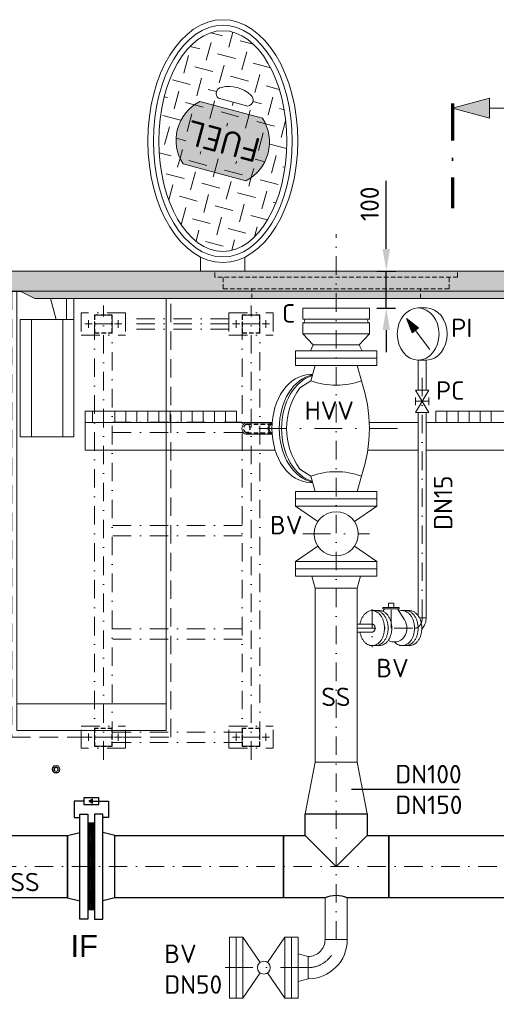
# Model space of a CAD drawing. Header units: millimetres. Extents: x -56583 to 53689, y -12797 to -109.
# Tile 12 of 16: x 33331 to 34622, y -8032 to -5364. Entities that reach past the tile are written whole.
import ezdxf

# ---------------------------------------------------------------- set-up
doc = ezdxf.new("R2010")
doc.units = ezdxf.units.MM
for name, pattern in [('HIDDEN', [0.375, 0.25, -0.125]), ('STRICHPUNKT2', [0.5, 0.25, -0.125, 0, -0.125]), ('STRICHPUNKTX2', [2, 1, -0.5, 0, -0.5]), ('VERDECKT2', [0.1875, 0.125, -0.0625])]:
    doc.linetypes.add(name, pattern=pattern)
doc.layers.add('Beschriftung', color=7, linetype='Continuous')
doc.layers.add('P-MU150AUSL', color=7, linetype='Continuous')
for name, color, linetype, lineweight in [('P-BS----Bem', 7, 'Continuous', 18), ('P-BS---Schnitt', 7, 'Continuous', 18), ('P-DERDUNG', 7, 'Continuous', 18), ('P-MS020', 7, 'Continuous', 30), ('P-MS025', 7, 'Continuous', 30), ('P-MS100', 7, 'Continuous', 35), ('P-MS250', 190, 'Continuous', 35), ('P-SSLEIX', 7, 'STRICHPUNKT2', 18)]:
    doc.layers.add(name, color=color, linetype=linetype, lineweight=lineweight)
doc.styles.add('LBB3.5M1000', font='isocp.shx', dxfattribs={"height": 3.5})
doc.styles.get("Standard").update_dxf_attribs({"font": 'isocpeur.ttf'})
doc.dimstyles.new('Kopie von ISO-25', dxfattribs={"dimscale": 20, "dimtxt": 2.5, "dimasz": 3, "dimexe": 1.25, "dimexo": 0.625, "dimgap": 1, "dimtad": 1, "dimtxsty": 'Standard', "dimcen": 2.5, "dimadec": 0, "dimazin": 0, "dimtfac": 1, "dimtmove": 0, "dimatfit": 1, "dimfxl": 0, "dimarcsym": 0})

# ---------------------------------------------------------------- blocks, each defined once
blk = doc.blocks.new('_Oblique')
at = {"color": 0, "linetype": 'ByBlock', "lineweight": -2}
blk.add_line((-0.5, -0.5), (0.5, 0.5), dxfattribs=at)
blk = doc.blocks.new('*D10')
at = {"layer": 'Defpoints', "color": 0, "transparency": 16777216}
for p in [(33508.1, -6045.3), (32067.7, -7659.3), (32706.6, -7659.3)]:
    blk.add_point(p, dxfattribs=at)
at = {"layer": 'P-BS----Bem', "color": 0, "lineweight": -2, "transparency": 16777216}
for p, q in [((32908.1, -6045.3), (32042.7, -6045.3)), ((32067.7, -6045.3), (32067.7, -7659.3)), ((32106.6, -7659.3), (32042.7, -7659.3))]:
    blk.add_line(p, q, dxfattribs=at)
at = {"layer": 'P-BS----Bem', "color": 0, "lineweight": -2, "transparency": 16777216, "xscale": 60, "yscale": 60, "zscale": 60}
for p, rotation in [((32067.7, -6045.3), 90), ((32067.7, -7659.3), 270)]:
    blk.add_blockref('_Oblique', p, dxfattribs=dict(at, rotation=rotation))
at = {"layer": 'P-BS----Bem', "color": 0, "transparency": 16777216, "insert": (32022.7, -6852.3), "char_height": 50, "attachment_point": 5, "rotation": 90}
blk.add_mtext('1614', dxfattribs=at)
blk = doc.blocks.new('*D11')
at = {"layer": 'Defpoints', "color": 0, "transparency": 16777216}
for p in [(33508.1, -6045.3), (31949.5, -8393.3), (33714.5, -8393.3)]:
    blk.add_point(p, dxfattribs=at)
at = {"layer": 'P-BS----Bem', "color": 0, "lineweight": -2, "transparency": 16777216}
for p, q in [((32908.1, -6045.3), (31924.5, -6045.3)), ((31949.5, -6045.3), (31949.5, -8393.3)), ((33114.5, -8393.3), (31924.5, -8393.3))]:
    blk.add_line(p, q, dxfattribs=at)
at = {"layer": 'P-BS----Bem', "color": 0, "lineweight": -2, "transparency": 16777216, "xscale": 60, "yscale": 60, "zscale": 60}
for p, rotation in [((31949.5, -6045.3), 90), ((31949.5, -8393.3), 270)]:
    blk.add_blockref('_Oblique', p, dxfattribs=dict(at, rotation=rotation))
at = {"layer": 'P-BS----Bem', "color": 0, "transparency": 16777216, "insert": (31904.5, -7219.3), "char_height": 50, "attachment_point": 5, "rotation": 90}
blk.add_mtext('2348', dxfattribs=at)
blk = doc.blocks.new('*D14')
at = {"layer": 'Defpoints', "color": 0, "transparency": 16777216}
for p in [(34278.1, -6045.3), (34323.8, -6045.3), (34278.1, -6145.3)]:
    blk.add_point(p, dxfattribs=at)
at = {"layer": 'P-BS----Bem', "color": 0, "lineweight": -2, "transparency": 16777216}
for p, q in [((34323.8, -5985.3), (34323.8, -5800.3)), ((34298.1, -6045.3), (34348.8, -6045.3)), ((34323.8, -6145.3), (34323.8, -6045.3)), ((34298.1, -6145.3), (34348.8, -6145.3)), ((34323.8, -6205.3), (34323.8, -6265.3))]:
    blk.add_line(p, q, dxfattribs=at)
at = {"layer": 'P-BS----Bem', "color": 0, "transparency": 16777216}
for points in [[(34313.8, -5985.3), (34333.8, -5985.3), (34323.8, -6045.3)], [(34313.8, -6205.3), (34333.8, -6205.3), (34323.8, -6145.3)]]:
    blk.add_solid(points, dxfattribs=at)
at = {"layer": 'P-BS----Bem', "color": 0, "transparency": 16777216, "insert": (34278.8, -5862.8), "char_height": 50, "attachment_point": 5, "rotation": 90}
blk.add_mtext('100', dxfattribs=at)

msp = doc.modelspace()

# ---------------------------------------------------------------- hatches: boundary and pattern name
at = {"lineweight": 0}
h = msp.add_hatch(dxfattribs=at)
h.set_pattern_fill('GENERAL_CHECKEREDPLATE', color=256, scale=50, angle=75, pattern_type=2)
h.set_pattern_definition([(75, (33880.97, -5692.91), (-35.355, 61.237), [50, -50]), (165, (33863.293, -5662.29), (-61.237, -35.3553), [50, -50])])
h.paths.add_polyline_path([(33773.568, -5754.919, -0.44615385), (33818.962, -5585.507), (33988.373, -5630.901, -0.44615385), (33942.98, -5800.313)], flags=16)
h.paths.add_polyline_path([(34010.753, -5648.027), (33791.017, -5589.149), (33749.456, -5744.256), (33969.192, -5803.134)], flags=24)
h.paths.add_polyline_path([(33880.971, -5991.95), (33897.941, -5990.51), (33914.749, -5986.204), (33931.231, -5979.073), (33947.229, -5969.187), (33962.589, -5956.64), (33977.163, -5941.553), (33990.81, -5924.071), (34003.4, -5904.363), (34014.811, -5882.619), (34024.933, -5859.048), (34033.668, -5833.876), (34040.933, -5807.348), (34046.657, -5779.717), (34050.785, -5751.25), (34053.279, -5722.221), (34054.112, -5692.91), (34053.279, -5663.599), (34050.785, -5634.57), (34046.657, -5606.103), (34040.933, -5578.472), (34033.668, -5551.943), (34024.933, -5526.772), (34014.811, -5503.201), (34003.4, -5481.457), (33990.81, -5461.749), (33977.163, -5444.267), (33962.589, -5429.18), (33947.229, -5416.633), (33931.231, -5406.746), (33914.749, -5399.616), (33897.941, -5395.31), (33880.971, -5393.87), (33864, -5395.31), (33847.192, -5399.616), (33830.71, -5406.746), (33814.712, -5416.633), (33799.352, -5429.18), (33784.778, -5444.267), (33771.131, -5461.749), (33758.541, -5481.457), (33747.13, -5503.201), (33737.009, -5526.772), (33728.273, -5551.943), (33721.009, -5578.472), (33715.284, -5606.103), (33711.156, -5634.57), (33708.663, -5663.599), (33707.829, -5692.91), (33708.663, -5722.221), (33711.156, -5751.25), (33715.284, -5779.717), (33721.009, -5807.348), (33728.273, -5833.876), (33737.009, -5859.048), (33747.13, -5882.619), (33758.541, -5904.363), (33771.131, -5924.071), (33784.778, -5941.553), (33799.352, -5956.64), (33814.712, -5969.187), (33830.71, -5979.073), (33847.192, -5986.204), (33864, -5990.51)])
edge = h.paths.add_edge_path()
edge.add_arc((33946.955, -5581.726), 16.441, 277.007082, 412.992918)
edge.add_arc((33897.932, -5629.609), 84.817, 45.999666, 104.000334)
edge.add_arc((33879.418, -5563.63), 16.441, 97.007082, 232.992918)
edge.add_line((33869.522, -5576.759), (33948.961, -5598.044))
at = {"true_color": 0xf3e03b}
h = msp.add_hatch(color=53, dxfattribs=at)
h.dxf.hatch_style = 1
edge = h.paths.add_edge_path()
edge.add_arc((33889.643, -5695.234), 117.84, 296.911553, 393.088447)
edge.add_line((33988.373, -5630.901), (33818.962, -5585.507))
edge.add_arc((33872.298, -5690.586), 117.84, 116.911553, 213.088447)
edge.add_line((33773.568, -5754.919), (33942.98, -5800.313))
at = {"lineweight": 0}
h = msp.add_hatch(dxfattribs=at)
h.set_pattern_fill('GENERAL_CHECKEREDPLATE', color=256, scale=50, angle=75, pattern_type=2)
h.set_pattern_definition([(75, (33880.97, -5692.91), (-35.355, 61.237), [50, -50]), (165, (33863.293, -5662.29), (-61.237, -35.355), [50, -50])])
edge = h.paths.add_edge_path()
edge.add_arc((33889.643, -5695.234), 117.84, 296.911553, 393.088447)
edge.add_line((33988.373, -5630.901), (33818.962, -5585.507))
edge.add_arc((33872.298, -5690.586), 117.84, 116.911553, 213.088447)
edge.add_line((33773.568, -5754.919), (33942.98, -5800.313))
h.paths.add_polyline_path([(33985.808, -5677.932), (33964.038, -5759.177), (33776.205, -5708.848), (33797.975, -5627.602)])
at = {"lineweight": 9}
h = msp.add_hatch(dxfattribs=at)
h.set_pattern_fill('ANSI33', color=256, scale=500)
h.set_pattern_definition([(45, (34188.11, -7455.76), (-88.388, 88.388), []), (45, (34276.5, -7455.76), (-88.3883, 88.3883), [62.5, -31.25])])
h.paths.add_polyline_path([(33222.61, -7019.661), (33122.81, -7019.661), (33122.81, -6935.761), (33222.61, -6935.761), (33222.61, -6373.761), (33122.81, -6373.761), (33122.81, -6289.861), (33222.61, -6289.861), (33222.61, -6200.061), (33135.81, -6113.261), (33135.81, -6100.261), (33135.81, -6072.761), (33158.217, -6072.761), (33158.217, -6045.261), (32821.31, -6062.061), (32821.31, -8566.261), (32440.31, -8566.261), (32440.31, -8866.261), (35935.91, -8866.261), (35935.91, -8566.261), (35554.91, -8566.261), (35554.91, -6062.061), (35218.002, -6045.261), (35218.002, -6072.761), (35240.41, -6072.761), (35240.41, -6100.261), (35240.41, -6113.261), (35153.61, -6200.061), (35153.61, -6289.861), (35253.41, -6289.861), (35253.41, -6373.761), (35153.61, -6373.761), (35153.61, -6935.761), (35253.41, -6935.761), (35253.41, -7019.661), (35153.61, -7019.661), (35153.61, -8177.661), (35253.41, -8177.661), (35253.41, -8261.561), (35153.61, -8261.561), (35153.61, -8541.261), (34982.61, -8541.261), (34982.61, -8406.261), (34888.11, -8406.261), (34888.11, -8415.761), (34888.11, -8556.761), (34888.11, -8566.261), (34814.11, -8566.261), (34814.11, -8556.761), (34814.11, -8436.261), (34619.61, -8436.261), (34619.61, -8496.261), (34615.61, -8496.261, -0.41421356), (34611.61, -8492.261), (34611.61, -8452.261, 0.41421356), (34603.61, -8444.261), (34563.61, -8444.261, -0.41421356), (34559.61, -8440.261), (34559.61, -8436.261), (34479.61, -8436.261), (34479.61, -8440.261, -0.41421356), (34475.61, -8444.261), (34435.61, -8444.261, 0.41421356), (34427.61, -8452.261), (34427.61, -8492.261, -0.41421356), (34423.61, -8496.261), (34419.61, -8496.261), (34419.61, -8436.261), (33956.61, -8436.261), (33956.61, -8496.261), (33952.61, -8496.261, -0.41421356), (33948.61, -8492.261), (33948.61, -8452.261, 0.41421356), (33940.61, -8444.261), (33900.61, -8444.261, -0.41421356), (33896.61, -8440.261), (33896.61, -8436.261), (33816.61, -8436.261), (33816.61, -8440.261, -0.41421356), (33812.61, -8444.261), (33772.61, -8444.261, 0.41421356), (33764.61, -8452.261), (33764.61, -8492.261, -0.41421356), (33760.61, -8496.261), (33756.61, -8496.261), (33756.61, -8436.261), (33562.11, -8436.261), (33562.11, -8556.761), (33562.11, -8566.261), (33488.11, -8566.261), (33488.11, -8556.761), (33488.11, -8406.261), (33222.61, -8406.261), (33222.61, -8261.561), (33122.81, -8261.561), (33122.81, -8177.661), (33222.61, -8177.661)])
at = {"lineweight": 0}
h = msp.add_hatch(color=253, dxfattribs=at)
h.dxf.hatch_style = 1
h.paths.add_polyline_path([(33160.217, -6045.261), (33186.717, -6071.761), (33186.717, -6099.261), (35189.502, -6099.261), (35189.502, -6071.761), (35216.002, -6045.261)])
h = msp.add_hatch(color=253, dxfattribs=at)
h.dxf.hatch_style = 1
h.paths.add_polyline_path([(33331.877, -6099.261), (33371.877, -6119.261), (35004.342, -6119.261), (35044.342, -6099.261)])
h = msp.add_hatch(color=256)
h.dxf.hatch_style = 1
h.paths.add_polyline_path([(33518.362, -7481.757), (33527.733, -7487.168), (33527.733, -7476.347)])
at = {"lineweight": 5}
h = msp.add_hatch(dxfattribs=at)
h.set_pattern_fill('NET3', color=256, angle=90)
h.set_pattern_definition([(90, (31641.1802, 37459.6476), (-3.175, 2e-16), []), (150, (31641.1802, 37459.6476), (-1.5875, -2.74963066), []), (210, (31641.1802, 37459.6476), (1.5875, -2.74963066), [])])
h.paths.add_polyline_path([(33533.61, -7776.761), (33515.61, -7776.761), (33515.61, -7541.761), (33533.61, -7541.761)])
at = {"layer": 'P-BS---Schnitt', "linetype": 'Continuous', "lineweight": 18}
msp.add_hatch(color=0, dxfattribs=at).paths.add_polyline_path([(34503.395, -5603.523), (34603.395, -5576.728), (34603.395, -5630.318)])

# ---------------------------------------------------------------- linework, layer by layer
at = {"linetype": 'HIDDEN', "lineweight": 0, "ltscale": 50}
for p, q in [((33859.07, -6061.571), (33859.07, -6045.261)), ((34517.15, -6061.571), (34517.15, -6045.261)), ((34517.15, -6061.571), (33859.07, -6061.571)), ((33881.92, -6093.561), (33881.92, -6061.571)), ((34494.3, -6093.561), (34494.3, -6061.571)), ((34494.3, -6093.561), (33881.92, -6093.561)), ((33959.61, -6119.261), (33959.61, -6093.561)), ((34416.61, -6119.261), (34416.61, -6093.561))]:
    msp.add_line(p, q, dxfattribs=at)
at = {"lineweight": 0}
for p, q in [((33235.61, -6100.261), (33332.877, -6100.261)), ((33331.877, -6099.261), (35044.342, -6099.261)), ((33429.818, -6176.724), (33414.421, -6119.261)), ((33457.464, -6176.724), (33457.464, -6119.261)), ((33477.464, -6205.261), (33477.464, -6119.261)), ((34278.11, -6145.261), (34098.11, -6145.261)), ((34098.11, -6175.261), (34098.11, -6145.261)), ((34278.11, -6175.261), (34278.11, -6145.261)), ((34410.173, -6145.16), (34432.083, -6145.16)), ((33362.464, -6494.724), (33362.464, -6176.724)), ((33447.464, -6494.724), (33447.464, -6176.724)), ((34278.11, -6175.261), (34098.11, -6175.261)), ((34278.11, -6185.261), (34098.11, -6185.261)), ((34098.11, -6215.261), (34098.11, -6185.261)), ((34278.11, -6185.261), (34278.11, -6215.261)), ((34378.683, -6174.132), (34394.085, -6212.186)), ((34441.664, -6257.602), (34378.683, -6174.132)), ((34378.683, -6174.132), (34411.048, -6199.386)), ((34278.11, -6215.261), (34098.11, -6215.261)), ((34394.085, -6212.186), (34411.048, -6199.386)), ((34078.11, -6261.261), (34298.11, -6261.261)), ((34078.11, -6301.261), (34078.11, -6261.261)), ((34250.61, -6245.261), (34125.61, -6245.261)), ((34298.11, -6301.261), (34298.11, -6261.261)), ((34078.11, -6281.261), (34298.11, -6281.261)), ((34410.173, -6286.575), (34432.083, -6286.575)), ((34410.478, -6286.575), (34410.478, -6368.176)), ((34431.778, -6286.575), (34431.778, -6368.176)), ((34078.11, -6301.261), (34298.11, -6301.261)), ((34130.96, -6301.261), (34119.857, -6342.697)), ((34245.26, -6301.261), (34256.362, -6342.697)), ((34090.015, -6361.761), (34119.857, -6342.697)), ((34117.379, -6325.761), (34124.395, -6325.761)), ((34439.128, -6368.176), (34403.128, -6428.176)), ((34439.128, -6428.176), (34403.128, -6368.176)), ((34439.128, -6368.176), (34403.128, -6368.176)), ((34403.128, -6388.176), (34403.128, -6408.176)), ((34439.128, -6398.176), (34403.128, -6398.176)), ((34439.128, -6388.176), (34439.128, -6408.176)), ((33528.11, -6425.261), (33528.11, -6455.261)), ((33558.11, -6425.261), (33558.11, -6455.261)), ((33588.11, -6425.261), (33588.11, -6455.261)), ((33618.11, -6425.261), (33618.11, -6455.261)), ((33648.11, -6425.261), (33648.11, -6455.261)), ((33678.11, -6425.261), (33678.11, -6455.261)), ((33708.11, -6425.261), (33708.11, -6455.261)), ((33738.11, -6425.261), (33738.11, -6455.261)), ((33768.11, -6425.261), (33768.11, -6455.261)), ((33798.11, -6425.261), (33798.11, -6455.261)), ((33828.11, -6425.261), (33828.11, -6455.261)), ((33858.11, -6425.261), (33858.11, -6455.261)), ((33888.11, -6425.261), (33888.11, -6455.261)), ((33918.11, -6425.261), (33918.11, -6455.261)), ((34439.128, -6428.176), (34403.128, -6428.176)), ((34410.478, -6428.176), (34410.478, -6979.621)), ((34431.778, -6428.176), (34431.778, -6984.852)), ((34458.11, -6425.261), (34458.11, -6455.261)), ((34488.11, -6425.261), (34488.11, -6455.261)), ((34518.11, -6425.261), (34518.11, -6455.261)), ((34548.11, -6425.261), (34548.11, -6455.261)), ((34578.11, -6425.261), (34578.11, -6455.261)), ((34608.11, -6425.261), (34608.11, -6455.261)), ((33943.43, -6456.761), (34014.687, -6456.761)), ((33943.43, -6486.761), (34014.687, -6486.761)), ((34090.015, -6581.761), (34119.857, -6600.825)), ((34117.379, -6617.761), (34124.395, -6617.761)), ((34130.96, -6642.261), (34119.857, -6600.825)), ((34245.26, -6642.261), (34256.362, -6600.825)), ((34078.11, -6642.261), (34298.11, -6642.261)), ((34078.11, -6642.261), (34078.11, -6647.261)), ((34298.11, -6642.261), (34298.11, -6647.261)), ((34078.11, -6677.261), (34078.11, -6647.261)), ((34078.11, -6662.261), (34298.11, -6662.261)), ((34298.11, -6677.261), (34298.11, -6647.261)), ((34078.11, -6682.261), (34078.11, -6677.261)), ((34078.11, -6682.261), (34138.536, -6723.461)), ((34078.11, -6682.261), (34298.11, -6682.261)), ((34237.683, -6723.461), (34298.11, -6682.261)), ((34298.11, -6682.261), (34298.11, -6677.261)), ((34138.536, -6791.061), (34078.11, -6832.261)), ((34298.11, -6832.261), (34237.683, -6791.061)), ((34078.11, -6832.261), (34298.11, -6832.261)), ((34078.11, -6872.261), (34078.11, -6832.261)), ((34078.11, -6852.261), (34298.11, -6852.261)), ((34298.11, -6872.261), (34298.11, -6832.261)), ((34298.11, -6872.261), (34078.11, -6872.261)), ((34130.96, -6904.261), (34122.385, -6872.261)), ((34245.26, -6904.261), (34253.834, -6872.261)), ((34245.26, -6904.261), (34130.96, -6904.261)), ((34314.775, -6967.345), (34318.969, -6960.721)), ((34358.634, -6957.207), (34314.809, -6957.207)), ((34314.809, -6957.207), (34314.809, -6960.721)), ((34358.634, -6960.721), (34314.809, -6960.721)), ((34329.576, -6945.26), (34329.576, -6957.207)), ((34329.576, -6945.26), (34343.867, -6945.26)), ((34343.867, -6945.26), (34343.867, -6957.207)), ((34373.064, -6990.082), (34354.475, -6960.721)), ((34358.634, -6957.207), (34358.634, -6960.721)), ((34285.897, -6965.358), (34305.696, -6965.358)), ((34366.681, -6965.352), (34386.48, -6965.352)), ((34366.681, -6965.358), (34386.48, -6965.358)), ((34413.611, -6984.852), (34431.778, -6984.852)), ((34245.26, -7002.202), (34285.897, -7002.202)), ((34245.26, -7023.502), (34285.897, -7023.502)), ((34285.364, -7060.352), (34305.162, -7060.352)), ((34366.681, -7060.352), (34386.48, -7060.352)), ((33727.61, -7218.261), (33322.61, -7218.261)), ((34157.985, -7743.411), (34157.985, -7856.961)), ((34218.285, -7743.411), (34218.285, -7856.961)), ((33899.135, -7850.461), (33899.135, -8015.461)), ((33917.135, -7850.461), (33899.135, -7850.461)), ((33917.135, -7850.461), (33935.135, -7850.461)), ((33917.135, -8015.461), (33917.135, -7850.461)), ((33935.135, -7850.461), (33982.241, -7918.641)), ((33935.135, -7850.461), (33935.135, -8015.461)), ((34049.135, -7850.461), (34002.029, -7918.641)), ((34067.135, -7850.461), (34049.135, -7850.461)), ((34049.135, -7850.461), (34049.135, -8015.461)), ((34067.135, -7850.461), (34085.135, -7850.461)), ((34067.135, -8015.461), (34067.135, -7850.461)), ((34085.135, -7850.461), (34085.135, -8015.461)), ((34157.985, -7856.961), (34218.285, -7856.961)), ((34112.135, -7902.811), (34085.135, -7895.461)), ((34112.135, -7963.111), (34112.135, -7902.811)), ((33982.241, -7947.282), (33935.135, -8015.461)), ((34002.029, -7947.282), (34049.135, -8015.461)), ((34112.135, -7963.111), (34085.135, -7970.461)), ((33899.135, -8015.461), (33917.135, -8015.461)), ((33935.135, -8015.461), (33917.135, -8015.461)), ((34049.135, -8015.461), (34067.135, -8015.461)), ((34085.135, -8015.461), (34067.135, -8015.461))]:
    msp.add_line(p, q, dxfattribs=at)
for p, q in [((34521.403, -7450.116), (34230.005, -7450.116)), ((33533.61, -7541.761), (33515.61, -7541.761)), ((33460.61, -7575.111), (33493.61, -7566.761)), ((33460.61, -7743.411), (33460.61, -7575.111)), ((33588.61, -7575.111), (33555.61, -7566.761)), ((33588.61, -7743.411), (33588.61, -7575.111)), ((34103.96, -7575.111), (34188.11, -7659.261)), ((34272.26, -7575.111), (34188.11, -7659.261)), ((33460.61, -7743.411), (33493.61, -7751.761)), ((33588.61, -7743.411), (33555.61, -7751.761)), ((33533.61, -7776.761), (33515.61, -7776.761))]:
    msp.add_line(p, q)
at = {"linetype": 'Continuous', "ltscale": 10}
msp.add_line((33460.61, -7743.411), (33460.61, -7575.111), dxfattribs=at)
at = {"lineweight": 0}
for points in [[(33948.961, -5598.044, 0.6744186), (33956.851, -5568.597, 0.25862069), (33877.412, -5547.312, 0.6744186), (33869.522, -5576.759)], [(33942.98, -5800.313, 0.44615385), (33988.373, -5630.901), (33818.962, -5585.507, 0.44615385), (33773.568, -5754.919)]]:
    msp.add_lwpolyline(points, format="xyb", close=True, dxfattribs=at)
for points in [[(33820.971, -6007.27), (33820.971, -6045.261)], [(33940.971, -6045.261), (33940.971, -6007.27)], [(33322.61, -6100.261), (33322.61, -7290.261), (33727.61, -7290.261), (33727.61, -6119.261)], [(34380.122, -6176.542), (34394.583, -6210.839), (34409.607, -6199.502), (34380.818, -6176.48), (34395.053, -6209.37), (34408.022, -6199.492), (34382.143, -6178.359), (34395.404, -6207.991), (34406.91, -6199.495), (34383.022, -6180.016), (34395.697, -6206.656), (34405.813, -6199.394), (34384.688, -6182.101), (34396.094, -6205.707), (34404.657, -6199.339), (34386.31, -6184.127), (34396.224, -6204.402), (34403.545, -6199.342), (34387.99, -6186.108), (34396.34, -6203.572), (34402.138, -6199.568), (34389.627, -6188.4), (34396.842, -6203.007), (34401.352, -6199.511), (34391.412, -6190.766), (34397.12, -6201.776), (34400.375, -6199.692), (34393.435, -6193.324), (34397.31, -6200.798), (34399.425, -6199.294), (34395.176, -6195.631), (34397.501, -6200.189), (34398.595, -6199.178), (34396.901, -6197.672)], [(34098.11, -6215.261), (34125.61, -6245.261), (34118.11, -6261.261)], [(34278.11, -6215.261), (34250.61, -6245.261), (34258.11, -6261.261)], [(33918.11, -6425.261), (33508.11, -6425.261), (33508.11, -6455.261), (33918.11, -6455.261)], [(34458.11, -6455.261), (34868.11, -6455.261), (34868.11, -6425.261), (34458.11, -6425.261)], [(34014.802, -6455.261), (33508.11, -6455.261), (33508.11, -6530.261), (34022.791, -6530.261)], [(34410.478, -6455.261), (34277.764, -6455.261)], [(34745.739, -6530.261), (34868.11, -6530.261), (34868.11, -6455.261), (34431.778, -6455.261)], [(34273.741, -6530.261), (34410.478, -6530.261)], [(34431.778, -6530.261), (34685.439, -6530.261)]]:
    msp.add_lwpolyline(points, dxfattribs=at)
for points in [[(35189.502, -6071.761), (35189.502, -6099.261), (35044.342, -6099.261), (35004.342, -6119.261), (33371.877, -6119.261), (33331.877, -6099.261), (33186.717, -6099.261), (33186.717, -6071.761), (33160.217, -6045.261), (35216.002, -6045.261)], [(33332.464, -6494.724), (33477.464, -6494.724), (33477.464, -6176.724), (33332.464, -6176.724)], [(34130.96, -7376.261), (34245.26, -7376.261), (34245.26, -6904.261), (34130.96, -6904.261)], [(34103.96, -7516.261), (34130.96, -7376.261), (34245.26, -7376.261), (34272.26, -7516.261)]]:
    msp.add_lwpolyline(points, close=True, dxfattribs=at)
at = {"linetype": 'HIDDEN', "lineweight": 0, "ltscale": 200}
msp.add_lwpolyline([(33309.61, -6100.261), (33309.61, -7308.646), (33740.61, -7308.646), (33740.61, -6119.261)], dxfattribs=at)
at = {"lineweight": 0}
for points in [[(34252.631, -7023.502, 0.03626058), (34254.702, -7032.242, 0.03923867), (34257.927, -7040.252, 0.04377831), (34262.186, -7047.23, 0.04988072), (34267.318, -7052.913, 0.05707538), (34273.129, -7057.088, 0.06395348), (34279.401, -7059.597, 0.06816938), (34285.897, -7060.346, 0.06776384), (34292.373, -7059.306, 0.06294303), (34298.586, -7056.516, 0.0558697), (34304.3, -7052.082, 0.04878707), (34309.301, -7046.171, 0.04292611), (34313.401, -7039.005, 0.03864822), (34316.445, -7030.855, 0.03591343), (34318.319, -7022.026, 0.03458998), (34318.951, -7012.852, 0.03458998), (34318.319, -7003.677, 0.03591343), (34316.445, -6994.848, 0.03864822), (34313.401, -6986.698, 0.04292611), (34309.301, -6979.532, 0.04878707), (34304.3, -6973.621, 0.0558697), (34298.586, -6969.187, 0.06294303), (34292.373, -6966.398, 0.06776384), (34285.897, -6965.358, 0.06816938), (34279.401, -6966.106, 0.06395348), (34273.129, -6968.615, 0.05707538), (34267.318, -6972.79, 0.04988072), (34262.186, -6978.473, 0.04377831), (34257.927, -6985.451, 0.03923867), (34254.702, -6993.461, 0.03626058), (34252.631, -7002.202, 0.03626058)], [(34295.263, -6965.352, -0.06866224), (34301.816, -6966.264, -0.06400849), (34308.116, -6968.967, -0.05686055), (34313.923, -6973.357, -0.04959469), (34319.013, -6979.264, -0.04355112), (34323.19, -6986.462, -0.03913513), (34326.294, -6994.674, -0.036313), (34328.205, -7003.585, -0.03494805), (34328.85, -7012.852, -0.03494805), (34328.205, -7022.118, -0.036313), (34326.294, -7031.029, -0.03913513), (34323.19, -7039.241, -0.04355112), (34319.013, -7046.439, -0.04959469), (34313.923, -7052.346, -0.05686055), (34308.116, -7056.736, -0.06400849), (34301.816, -7059.439, -0.06866224), (34295.263, -7060.352, -0.06866224)], [(34305.162, -6965.352, -0.06866224), (34311.715, -6966.264, -0.06400849), (34318.016, -6968.967, -0.05686055), (34323.823, -6973.357, -0.04959469), (34328.912, -6979.264, -0.04355112), (34333.089, -6986.462, -0.03913513), (34336.193, -6994.674, -0.036313), (34338.104, -7003.585, -0.03494805), (34338.75, -7012.852, -0.03494805), (34338.104, -7022.118, -0.036313), (34336.193, -7031.029, -0.03913513), (34333.089, -7039.241, -0.04355112), (34328.912, -7046.439, -0.04959469), (34323.823, -7052.346, -0.05686055), (34318.016, -7056.736, -0.06400849), (34311.715, -7059.439, -0.06866224), (34305.162, -7060.352, -0.06866224)], [(34345.807, -7050.065, 0.02609998), (34348.635, -7052.913, 0.05707538), (34354.446, -7057.088, 0.06395348), (34360.718, -7059.597, 0.06816938), (34367.214, -7060.346, 0.06776384), (34373.691, -7059.306, 0.06294303), (34379.903, -7056.516, 0.0558697), (34385.618, -7052.082, 0.04878707), (34390.619, -7046.171, 0.04292611), (34394.719, -7039.005, 0.03864822), (34397.763, -7030.855, 0.03591343), (34399.636, -7022.026, 0.03458998), (34400.269, -7012.852, 0.03458998), (34399.636, -7003.677, 0.03591343), (34397.763, -6994.848, 0.03864822), (34394.719, -6986.698, 0.04292611), (34390.619, -6979.532, 0.04878707), (34385.618, -6973.621, 0.0558697), (34379.903, -6969.187, 0.06294303), (34373.691, -6966.398, 0.06776384), (34367.214, -6965.358, 0.06816938), (34360.718, -6966.106, 0.0234018), (34358.348, -6966.838, 0.0234018)], [(34372.865, -6989.767, -0.14890878), (34379.552, -7012.852)], [(34376.58, -6965.352, -0.06866224), (34383.133, -6966.264, -0.06400849), (34389.434, -6968.967, -0.05686055), (34395.241, -6973.357, -0.04959469), (34400.33, -6979.264, -0.04355112), (34404.507, -6986.462, -0.03913513), (34407.611, -6994.674, -0.036313), (34409.522, -7003.585, -0.03494805), (34410.168, -7012.852, -0.03494805), (34409.522, -7022.118, -0.036313), (34407.611, -7031.029, -0.03913513), (34404.507, -7039.241, -0.04355112), (34400.33, -7046.439, -0.04959469), (34395.241, -7052.346, -0.05686055), (34389.434, -7056.736, -0.06400849), (34383.133, -7059.439, -0.06866224), (34376.58, -7060.352, -0.06866224)], [(34386.48, -6965.352, -0.06866224), (34393.032, -6966.264, -0.06400849), (34399.333, -6968.967, -0.05686055), (34405.14, -6973.357, -0.04959469), (34410.23, -6979.264, -0.04355112), (34414.407, -6986.462, -0.03913513), (34417.511, -6994.674, -0.036313), (34419.422, -7003.585, -0.03494805), (34420.067, -7012.852, -0.03494805), (34419.422, -7022.118, -0.036313), (34417.511, -7031.029, -0.03913513), (34414.407, -7039.241, -0.04355112), (34410.23, -7046.439, -0.04959469), (34405.14, -7052.346, -0.05686055), (34399.333, -7056.736, -0.06400849), (34393.032, -7059.439, -0.06866224), (34386.48, -7060.352, -0.06866224)], [(34420.02, -7015.363, 0.044988), (34424.061, -7010.566, 0.0414529), (34427.352, -7004.919, 0.03873047), (34429.784, -6998.61, 0.03691158), (34431.275, -6991.846, 0.03600638), (34431.778, -6984.852, 0.03600638)], [(34285.897, -7002.202, -0.06866286), (34287.366, -7002.406, -0.0640089), (34288.779, -7003.012, -0.0568607), (34290.081, -7003.996, -0.04959462), (34291.222, -7005.321, -0.04355092), (34292.158, -7006.935, -0.03913485), (34292.854, -7008.776, -0.03631269), (34293.283, -7010.774, -0.03494773), (34293.428, -7012.852, -0.03494773), (34293.283, -7014.929, -0.03631269), (34292.854, -7016.927, -0.03913485), (34292.158, -7018.768, -0.04355092), (34291.222, -7020.382, -0.04959462), (34290.081, -7021.707, -0.0568607), (34288.779, -7022.691, -0.0640089), (34287.366, -7023.297, -0.06866286), (34285.897, -7023.502, -0.06866286)], [(34359.497, -7047.526, 0.14379987), (34372.354, -7036.723, 0.15474929), (34379.552, -7012.852)]]:
    msp.add_lwpolyline(points, format="xyb", dxfattribs=at)
for points in [[(33504.362, -7481.757), (33477.937, -7481.757), (33477.937, -7526.304), (33493.61, -7526.304)], [(33524.61, -7481.757), (33571.282, -7481.757), (33571.282, -7526.304), (33555.61, -7526.304)], [(34157.985, -7743.411), (34045.11, -7743.411), (34045.11, -7575.111), (34103.96, -7575.111), (34103.96, -7516.261), (34272.26, -7516.261), (34272.26, -7575.111), (34331.11, -7575.111), (34331.11, -7743.411), (34218.285, -7743.411)]]:
    msp.add_lwpolyline(points)
for points in [[(33544.857, -7490.748), (33544.857, -7472.766), (33504.362, -7472.766), (33504.362, -7490.748)], [(33518.362, -7481.757), (33527.733, -7487.168), (33527.733, -7476.347)], [(33460.61, -7743.411), (33260.61, -7743.411), (33260.61, -7575.111), (33460.61, -7575.111)], [(33588.61, -7575.111), (34045.11, -7575.111), (34045.11, -7743.411), (33588.61, -7743.411)], [(34331.11, -7575.111), (34787.61, -7575.111), (34787.61, -7743.411), (34331.11, -7743.411)]]:
    msp.add_lwpolyline(points, close=True)
for centre, radius in [((34188.11, -6757.261), 60), ((33992.135, -7932.961), 17.406)]:
    msp.add_circle(centre, radius, dxfattribs=at)
for centre, radius, start, end in [((34098.11, -6180.261), 5, 270, 90), ((34278.11, -6180.261), 5, 90, 270), ((34188.11, -6152.801), 201.789, 250.230508, 289.769492), ((33884.257, -6471.761), 393.852, 340.870939, 19.129061), ((34239.723, -6471.761), 185.775, 143.692831, 216.307169), ((34188.11, -6790.722), 201.789, 70.230508, 109.769492), ((34112.285, -7857.111), 106, 269.918864, 0.081136), ((34112.285, -7857.112), 45.7, 269.811629, 0.188371)]:
    msp.add_arc(centre, radius, start, end, dxfattribs=at)
msp.add_arc((34188.135, -7822.123), 84.289, 69.041096, 110.958904)
for centre, major_axis, ratio in [((33880.971, -5692.91), (0, -329.04), 0.61737685), ((33880.971, -5692.91), (0, -314.04), 0.599101), ((33880.971, -5692.91), (0, -299.04), 0.5789917), ((34410.173, -6215.867), (0, -70.707), 0.80009102)]:
    msp.add_ellipse(centre, major_axis=major_axis, ratio=ratio, dxfattribs=at)
for centre, major_axis, ratio, start_param, end_param in [((34432.083, -6215.867), (0, -70.707), 0.80009102, 0, 3.14159265), ((34117.379, -6471.761), (0, 146), 0.70710678, 0, 3.14159265), ((34137.178, -6471.761), (0, 146), 0.70710678, 0.12722397, 3.01436869), ((34143.542, -6471.761), (0, 146), 0.70710678, 0.19376368, 2.94782897), ((33943.43, -6471.761), (0, -15), 0.70710678, 3.14159265, 6.28318531), ((34014.141, -6471.761), (0, -15), 0.70710678, 3.14159265, 6.28318531), ((34014.147, -6471.761), (0, -11.5), 0.70710678, 3.10289333, 6.32188463), ((34347.266, -7039.073), (21.816, 1.454), 0.49970124, 3.70071395, 5.27388569)]:
    msp.add_ellipse(centre, major_axis=major_axis, ratio=ratio, start_param=start_param, end_param=end_param, dxfattribs=at)
at = {"layer": 'P-BS---Schnitt', "color": 0, "linetype": 'STRICHPUNKTX2', "lineweight": 70, "ltscale": 100}
msp.add_line((34503.395, -5591.427), (34503.395, -5874.381), dxfattribs=at)
at = {"layer": 'P-BS---Schnitt', "color": 0, "linetype": 'Continuous', "lineweight": 18}
msp.add_line((34703.395, -5603.523), (34603.395, -5603.523), dxfattribs=at)
msp.add_lwpolyline([(34603.395, -5576.728), (34603.395, -5630.318), (34503.395, -5603.523), (34603.395, -5576.728)], dxfattribs=at)
at = {"layer": 'P-DERDUNG', "color": 7, "ltscale": 200}
msp.add_lwpolyline([(33418.977, -7395.261), (33424.183, -7386.244), (33434.595, -7386.244), (33439.801, -7395.261), (33434.595, -7404.278), (33424.183, -7404.278)], close=True, dxfattribs=at)
for radius in [10.412, 6]:
    msp.add_circle((33429.389, -7395.261), radius, dxfattribs=at)
msp.add_arc((33429.389, -7395.261), 4.8, 315, 225, dxfattribs=at)
at = {"layer": 'P-MS020', "color": 0, "linetype": 'STRICHPUNKT2', "lineweight": 18, "ltscale": 200}
msp.add_lwpolyline([(34401.329, -7012.852, 0.06866207), (34405.192, -7012.314, 0.06400837), (34408.906, -7010.72, 0.05686051), (34412.329, -7008.133, 0.04959471), (34415.329, -7004.651, 0.04355118), (34417.791, -7000.408, 0.0391352), (34419.621, -6995.567, 0.03631309), (34420.748, -6990.314, 0.03494814), (34421.128, -6984.852, 0.03494814)], format="xyb", dxfattribs=at)
at = {"layer": 'P-MS025', "color": 0, "linetype": 'VERDECKT2', "lineweight": 25, "ltscale": 100}
for p, q in [((33945.905, -6460.261), (34014.462, -6460.261)), ((33945.905, -6483.261), (34014.462, -6483.261))]:
    msp.add_line(p, q, dxfattribs=at)
msp.add_ellipse((33945.905, -6471.761), major_axis=(0, -11.5), ratio=0.70710678, dxfattribs=at)
at = {"layer": 'P-MS100', "color": 0, "linetype": 'STRICHPUNKT2', "lineweight": 18, "ltscale": 300}
for p, q in [((34354.11, -6471.761), (33912.456, -6471.761)), ((34098.11, -6757.261), (34278.11, -6757.261))]:
    msp.add_line(p, q, dxfattribs=at)
at = {"layer": 'P-MS100', "linetype": 'STRICHPUNKT2', "lineweight": 18, "ltscale": 300}
msp.add_line((34112.135, -7932.961), (33868.706, -7932.961), dxfattribs=at)
msp.add_arc((34112.135, -7856.961), 76, 270, 0, dxfattribs=at)
at = {"layer": 'P-MS250', "color": 0, "linetype": 'VERDECKT2', "lineweight": 25, "ltscale": 100}
for points in [[(33533.314, -6212.736), (33581.614, -6212.736), (33581.614, -6164.436), (33533.314, -6164.436)], [(33933.314, -6212.736), (33981.614, -6212.736), (33981.614, -6164.436), (33933.314, -6164.436)], [(33533.314, -7332.736), (33581.614, -7332.736), (33581.614, -7284.436), (33533.314, -7284.436)], [(33933.314, -7332.736), (33981.614, -7332.736), (33981.614, -7284.436), (33933.314, -7284.436)]]:
    msp.add_lwpolyline(points, close=True, dxfattribs=at)
at = {"layer": 'P-MU150AUSL', "linetype": 'Continuous', "ltscale": 10}
msp.add_line((33460.61, -7575.111), (33460.61, -7743.411), dxfattribs=at)
at = {"layer": 'P-SSLEIX', "color": 7, "linetype": 'STRICHPUNKT2', "ltscale": 200}
for p, q in [((34188.135, -7856.986), (34188.11, -5945.261)), ((33617.464, -6158.586), (33497.464, -6158.586)), ((33497.464, -6158.586), (33497.464, -6218.586)), ((33557.464, -7369.618), (33557.464, -6138.586)), ((33617.464, -6158.586), (33617.464, -6218.586)), ((33897.464, -6158.586), (34017.464, -6158.586)), ((33897.464, -6158.586), (33897.464, -6218.586)), ((33957.464, -7369.618), (33957.464, -6138.586)), ((34017.464, -6158.586), (34017.464, -6218.586)), ((33507.464, -6188.586), (33527.464, -6188.586)), ((33517.464, -6178.586), (33517.464, -6198.586)), ((33533.314, -6188.586), (33595.706, -6188.586)), ((33607.464, -6188.586), (33587.464, -6188.586)), ((33597.464, -6178.586), (33597.464, -6198.586)), ((33897.464, -6174.446), (33617.464, -6174.446)), ((33897.464, -6188.586), (33617.464, -6188.586)), ((33907.464, -6188.586), (33927.464, -6188.586)), ((33917.464, -6178.586), (33917.464, -6198.586)), ((33981.614, -6188.586), (33919.222, -6188.586)), ((34007.464, -6188.586), (33987.464, -6188.586)), ((33997.464, -6178.586), (33997.464, -6198.586)), ((33897.464, -6202.726), (33617.464, -6202.726)), ((33497.464, -6218.586), (33617.464, -6218.586)), ((33897.464, -6218.586), (34017.464, -6218.586)), ((34421.128, -6984.852), (34421.128, -6286.575)), ((33933.314, -6454.446), (33581.614, -6454.446)), ((33933.314, -6482.726), (33581.614, -6482.726)), ((33933.314, -6734.446), (33581.614, -6734.446)), ((33933.314, -6762.726), (33581.614, -6762.726)), ((34336.722, -7012.858), (34336.722, -6930.853)), ((34285.897, -6961.152), (34285.897, -7064.551)), ((33933.314, -7014.446), (33581.614, -7014.446)), ((34245.26, -7012.852), (34401.329, -7012.852)), ((33933.314, -7042.726), (33581.614, -7042.726)), ((33497.464, -7338.586), (33497.464, -7278.586)), ((33497.464, -7278.586), (33617.464, -7278.586)), ((33617.464, -7338.586), (33617.464, -7278.586)), ((33897.464, -7278.586), (34017.464, -7278.586)), ((33897.464, -7338.586), (33897.464, -7278.586)), ((34017.464, -7338.586), (34017.464, -7278.586)), ((33507.464, -7308.586), (33527.464, -7308.586)), ((33517.464, -7318.586), (33517.464, -7298.586)), ((33533.314, -7308.586), (33595.706, -7308.586)), ((33933.314, -7294.446), (33581.614, -7294.446)), ((33607.464, -7308.586), (33587.464, -7308.586)), ((33597.464, -7318.586), (33597.464, -7298.586)), ((33907.464, -7308.586), (33927.464, -7308.586)), ((33917.464, -7318.586), (33917.464, -7298.586)), ((33981.614, -7308.586), (33919.222, -7308.586)), ((34007.464, -7308.586), (33987.464, -7308.586)), ((33997.464, -7318.586), (33997.464, -7298.586)), ((33933.314, -7322.726), (33581.614, -7322.726)), ((33617.464, -7338.586), (33497.464, -7338.586)), ((33897.464, -7338.586), (34017.464, -7338.586)), ((32370.703, -7659.261), (36005.516, -7659.261))]:
    msp.add_line(p, q, dxfattribs=at)
for points in [[(33533.314, -6164.436), (33581.614, -6164.436), (33581.614, -7332.736), (33533.314, -7332.736)], [(33933.314, -6164.436), (33981.614, -6164.436), (33981.614, -7332.736), (33933.314, -7332.736)]]:
    msp.add_lwpolyline(points, close=True, dxfattribs=at)

# ---------------------------------------------------------------- texts
at = {"color": 1, "lineweight": 0, "insert": (33880.971, -5692.91), "char_height": 66.90797, "attachment_point": 5, "rotation": 165}
msp.add_mtext_dynamic_manual_height_columns('{\\C256;FUEL}', width=156.46452, gutter_width=12.5, heights=[0], dxfattribs=at)
at = {"layer": 'P-MS020', "color": 0}
for s, p in [('PI', (34499.648, -6224.112)), ('PC', (34458.26, -6393.912)), ('BV', (34296.9, -7146.051)), ('SS', (34147.823, -7224.144))]:
    msp.add_text(s, height=50, dxfattribs=at).set_placement(p)
msp.add_text('DN15', height=50, rotation=90, dxfattribs=at).set_placement((34502.771, -6746.614))
at = {"layer": 'P-MS020'}
msp.add_text('SS', height=50, dxfattribs=at).set_placement((33305.701, -7726.019))
at = {"layer": 'P-MS100', "color": 0}
for s, p in [('C', (34041.307, -6184.853)), ('BV', (34008.999, -6758.665))]:
    msp.add_text(s, height=50, dxfattribs=at).set_placement(p)
at = {"layer": 'P-MS100'}
msp.add_text('HVV', height=50, dxfattribs=at).set_placement((34102.891, -6448.32))
at = {"layer": 'P-MS100', "char_height": 50, "width": 150, "attachment_point": 1}
for s, insert in [('DN100 {\\C7;DN150}', (34348.385, -7383.681)), ('BV \\C7;DN50', (33722.543, -7870.41))]:
    msp.add_mtext(s, dxfattribs=dict(at, insert=insert))

# ---------------------------------------------------------------- dimensions: what is measured, and where the dimension line sits
at = {"layer": 'P-BS----Bem', "color": 0}
dim = msp.add_linear_dim(base=(34323.814, -6045.261), p1=(34278.11, -6145.261), p2=(34278.11, -6045.261), angle=90, dimstyle='Kopie von ISO-25', override={"dimexo": 1, "dimsah": 1}, dxfattribs=at)
dim.commit()
dim.dimension.update_dxf_attribs({"geometry": '*D14', "text_midpoint": (34323.814, -5862.761), "dimtype": 160})
for base, p2, picture, middle in [((31949.547, -8393.261), (33714.489, -8393.261), '*D11', (31904.547, -7219.261)), ((32067.707, -7659.261), (32706.638, -7659.261), '*D10', (32022.707, -6852.261))]:
    dim = msp.add_linear_dim(base=base, p1=(33508.11, -6045.261), p2=p2, angle=90, dimstyle='Kopie von ISO-25', override={"dimexo": 30, "dimblk1": 'Oblique', "dimblk2": 'Oblique', "dimsah": 1}, dxfattribs=at)
    dim.commit()
    dim.dimension.update_dxf_attribs({"geometry": picture, "text_midpoint": middle})

# ---------------------------------------------------------------- next in the draw order: texts
at = {"layer": 'Beschriftung', "color": 0, "insert": (33468.241, -7844.314), "char_height": 60, "width": 111.95845, "attachment_point": 1, "style": 'LBB3.5M1000', "bg_fill": 2}
msp.add_mtext('{\\fArial|b0|i0|c0|p34;\\C256;IF}', dxfattribs=at)

# ---------------------------------------------------------------- next in the draw order: linework, layer by layer
for points in [[(33493.61, -7801.761), (33493.61, -7516.761), (33515.61, -7516.761), (33515.61, -7801.761)], [(33555.61, -7801.761), (33555.61, -7516.761), (33533.61, -7516.761), (33533.61, -7801.761)]]:
    msp.add_lwpolyline(points, close=True)

doc.saveas('drawing.dxf')
